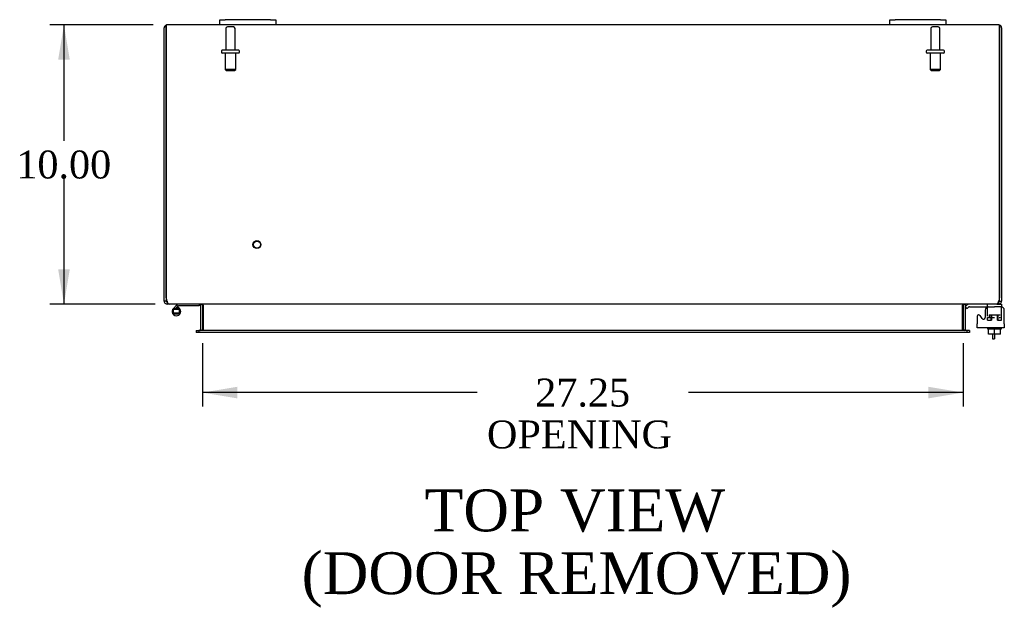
# Model space of a CAD drawing. Header units: inches. Extents: x 15 to 237, y 5 to 158.
# Tile 4 of 9: x 65 to 101, y 117 to 138. Entities that reach past the tile are written whole.
import ezdxf
from ezdxf.enums import TextEntityAlignment as Align

# ---------------------------------------------------------------- set-up
doc = ezdxf.new("R2010")
doc.units = ezdxf.units.IN
doc.header["$MEASUREMENT"] = 0
for name, color, linetype in [('COM40153-1', 7, 'CONTINUOUS'), ('COM42667', 7, 'CONTINUOUS'), ('COM42780', 7, 'CONTINUOUS'), ('COM48455', 7, 'CONTINUOUS'), ('DEFAULT', 7, 'CONTINUOUS'), ('FET07710', 7, 'CONTINUOUS'), ('HNG10620-44B', 7, 'CONTINUOUS'), ('HNG10620-44P', 7, 'CONTINUOUS'), ('SCC19011', 7, 'CONTINUOUS'), ('STD21878', 7, 'CONTINUOUS'), ('STD26094', 7, 'CONTINUOUS'), ('WAF25035', 7, 'CONTINUOUS')]:
    doc.layers.add(name, color=color, linetype=linetype)
doc.styles.add('SEACAD_TIMES_NEW_ROMAN', font='times.ttf')

# ---------------------------------------------------------------- blocks, each defined once
blk = doc.blocks.new('GDIMGGROUP18')
at = {"layer": 'DEFAULT', "linetype": 'Continuous'}
for points in [[(66.82, 136.342), (67.237, 136.342), (67.028, 137.592)], [(66.82, 128.842), (67.028, 127.592), (67.237, 128.842)]]:
    blk.add_hatch(color=136, dxfattribs=at).paths.add_polyline_path(points)
at = {"layer": 'DEFAULT', "color": 136, "linetype": 'Continuous'}
for p, q in [((70.225, 137.592), (66.528, 137.592)), ((67.028, 137.592), (67.028, 133.442)), ((67.028, 132.092), (67.028, 127.592)), ((70.295, 127.592), (66.528, 127.592))]:
    blk.add_line(p, q, dxfattribs=at)
at = {"layer": 'DEFAULT', "color": 136, "linetype": 'Continuous', "style": 'SEACAD_TIMES_NEW_ROMAN'}
blk.add_text('10.00', height=1, dxfattribs=at).set_placement((65.322, 133.092), align=Align.TOP_LEFT)
blk = doc.blocks.new('GDIMGGROUP19')
at = {"layer": 'DEFAULT', "linetype": 'Continuous'}
for points in [[(73.242, 124.214), (73.242, 124.631), (71.992, 124.423)], [(97.992, 124.214), (99.242, 124.423), (97.992, 124.631)]]:
    blk.add_hatch(color=136, dxfattribs=at).paths.add_polyline_path(points)
at = {"layer": 'DEFAULT', "color": 136, "linetype": 'Continuous'}
for p, q in [((71.992, 126.187), (71.992, 123.923)), ((99.242, 126.187), (99.242, 123.923)), ((81.831, 124.423), (71.992, 124.423)), ((99.242, 124.423), (89.403, 124.423))]:
    blk.add_line(p, q, dxfattribs=at)
at = {"layer": 'DEFAULT', "color": 136, "linetype": 'Continuous', "style": 'SEACAD_TIMES_NEW_ROMAN'}
for s, p in [('27.25', (83.911, 124.923)), ('OPENING ', (82.181, 123.423))]:
    blk.add_text(s, height=1, dxfattribs=at).set_placement(p, align=Align.TOP_LEFT)

msp = doc.modelspace()

# ---------------------------------------------------------------- linework, layer by layer
at = {"layer": 'COM40153-1', "color": 7}
for p, q in [((100.295, 126.521), (100.295, 126.342)), ((100.295, 126.342), (100.367, 126.342)), ((100.367, 126.521), (100.367, 126.342))]:
    msp.add_line(p, q, dxfattribs=at)
at = {"layer": 'COM42667', "color": 7}
for p, q in [((100.027, 127.372), (100.027, 127.113)), ((100.713, 126.89), (100.713, 127.372)), ((99.743, 127.145), (99.743, 126.89)), ((99.916, 127.08), (99.853, 127.178)), ((99.743, 126.747), (99.743, 126.89)), ((100.713, 126.747), (99.743, 126.747)), ((100.713, 126.89), (100.713, 126.747))]:
    msp.add_line(p, q, dxfattribs=at)
for centre, radius, start, end in [((100.152, 127.372), 0.125, 90, 180), ((100.588, 127.372), 0.125, 0, 90), ((99.803, 127.145), 0.06, 32.8455, 180), ((99.967, 127.113), 0.06, 212.8455, 0)]:
    msp.add_arc(centre, radius, start, end, dxfattribs=at)
at = {"layer": 'COM42780', "color": 7}
for p, q in [((99.314, 127.5), (99.365, 127.551)), ((99.314, 127.5), (99.381, 127.433)), ((99.381, 127.433), (99.432, 127.483)), ((99.466, 127.497), (100.364, 127.497)), ((99.499, 127.498), (99.499, 127.497)), ((99.499, 127.498), (99.559, 127.498)), ((99.559, 127.498), (99.559, 127.497)), ((99.559, 127.498), (99.587, 127.498)), ((99.587, 127.498), (99.587, 127.497)), ((99.587, 127.498), (99.749, 127.498)), ((99.7, 127.498), (99.7, 127.497)), ((99.749, 127.498), (99.749, 127.497)), ((100.114, 127.452), (100.114, 127.577)), ((100.614, 127.497), (100.364, 127.497)), ((100.512, 127.592), (100.614, 127.592)), ((100.614, 127.592), (100.614, 127.497)), ((100.614, 127.45), (100.614, 127.497)), ((100.614, 127.495), (100.614, 127.497)), ((100.614, 127.161), (100.614, 127.45)), ((100.114, 127.115), (100.364, 127.115)), ((100.114, 127.02), (100.114, 127.107)), ((100.114, 127.02), (100.258, 127.02)), ((100.169, 127.21), (100.559, 127.21)), ((100.169, 127.21), (100.169, 127.132)), ((100.239, 127.02), (100.239, 127.21)), ((100.258, 127.21), (100.258, 127.02)), ((100.471, 127.02), (100.471, 127.21)), ((100.471, 127.02), (100.568, 127.02)), ((100.489, 127.02), (100.489, 127.21)), ((100.529, 127.115), (100.559, 127.115)), ((100.559, 127.115), (100.559, 127.121)), ((100.573, 127.02), (100.614, 127.02)), ((100.614, 127.02), (100.614, 127.161))]:
    msp.add_line(p, q, dxfattribs=at)
for radius in [0.143, 0.048]:
    msp.add_arc((99.466, 127.449), radius, 90, 135, dxfattribs=at)
msp.add_ellipse((99.864, 126.492), major_axis=(0, 14.322), ratio=0.017455, start_param=-1.524085, end_param=-1.503851, dxfattribs=at)
msp.add_open_spline([(100.111, 127.489), (100.111, 127.491), (100.11, 127.493), (100.109, 127.496), (100.107, 127.497), (100.106, 127.497)], degree=3, knots=[0.6179659, 0.6179659, 0.6179659, 0.6179659, 0.75, 0.75, 1, 1, 1, 1], dxfattribs=at)
at = {"layer": 'COM48455', "color": 7}
for p, q in [((70.689, 137.484), (70.689, 137.586)), ((70.689, 137.586), (70.689, 137.484)), ((72.617, 137.592), (70.725, 137.592)), ((96.617, 137.592), (74.617, 137.592)), ((100.509, 137.592), (98.617, 137.592)), ((100.545, 137.484), (100.545, 137.586)), ((100.545, 137.586), (100.545, 137.484)), ((70.617, 127.818), (70.617, 137.484)), ((70.689, 137.484), (70.689, 127.818)), ((70.689, 127.818), (70.689, 137.484)), ((100.545, 127.818), (100.545, 137.484)), ((100.545, 137.484), (100.545, 127.818)), ((100.617, 137.484), (100.617, 127.818)), ((70.617, 127.7), (70.617, 127.818)), ((70.689, 127.7), (70.617, 127.7)), ((70.689, 127.818), (70.689, 127.7)), ((100.545, 127.7), (100.545, 127.818)), ((100.545, 127.7), (100.617, 127.7)), ((100.617, 127.818), (100.617, 127.7)), ((70.725, 127.664), (70.706, 127.67)), ((70.725, 127.664), (70.725, 127.592)), ((70.795, 127.592), (70.725, 127.592)), ((100.44, 127.592), (70.795, 127.592)), ((71.919, 127.567), (71.981, 127.585)), ((71.92, 127.556), (71.92, 126.687)), ((71.992, 127.556), (71.992, 126.687)), ((72.017, 127.556), (72.017, 127.567)), ((72.017, 127.556), (72.017, 126.687)), ((99.217, 127.567), (99.217, 127.556)), ((99.217, 126.687), (99.217, 127.556)), ((99.242, 127.556), (99.242, 126.687)), ((99.316, 127.567), (99.253, 127.585)), ((99.314, 127.556), (99.314, 126.687)), ((100.44, 127.592), (100.509, 127.592)), ((100.529, 127.67), (100.509, 127.664)), ((100.509, 127.664), (100.509, 127.592)), ((71.762, 126.651), (71.762, 126.579)), ((71.762, 126.651), (71.833, 126.651)), ((71.833, 126.651), (71.857, 126.651)), ((71.897, 126.651), (71.857, 126.651)), ((71.857, 126.651), (71.857, 126.579)), ((99.338, 126.651), (71.897, 126.651)), ((71.918, 126.675), (71.969, 126.657)), ((72.017, 126.675), (72.017, 126.687)), ((99.217, 126.687), (99.217, 126.675)), ((99.316, 126.675), (99.266, 126.657)), ((99.378, 126.651), (99.338, 126.651)), ((99.402, 126.651), (99.378, 126.651)), ((99.378, 126.579), (99.378, 126.651)), ((99.472, 126.651), (99.402, 126.651)), ((99.472, 126.651), (99.472, 126.579)), ((71.833, 126.579), (71.762, 126.579)), ((71.857, 126.579), (71.833, 126.579)), ((71.897, 126.579), (71.857, 126.579)), ((99.338, 126.579), (71.897, 126.579)), ((99.378, 126.579), (99.338, 126.579)), ((99.402, 126.579), (99.378, 126.579)), ((99.472, 126.579), (99.402, 126.579))]:
    msp.add_line(p, q, dxfattribs=at)
for centre, radius, start, end in [((70.725, 137.484), 0.108, 109.4712, 180), ((70.725, 137.484), 0.108, 90, 109.4712), ((100.509, 137.484), 0.108, 70.5288, 90), ((100.509, 137.484), 0.108, 0, 70.5288), ((70.725, 127.7), 0.108, 180, 237.3569), ((70.939, 127.818), 0.25, 180, 208.1546), ((70.725, 127.7), 0.036, 180, 237.3569), ((70.934, 127.746), 0.219, 191.9896, 218.4732), ((100.295, 127.818), 0.25, 331.8454, 0), ((100.509, 127.7), 0.036, 302.6431, 0), ((100.509, 127.7), 0.108, 302.6431, 0), ((70.725, 127.701), 0.109, 237.4482, 269.9087), ((70.799, 127.64), 0.0479, 219.7973, 265.1422), ((71.884, 127.556), 0.036, 16.2206, 89.9999), ((71.884, 127.556), 0.036, 0, 16.2205), ((71.935, 127.45), 0.142, 54.6893, 86.6558), ((71.884, 127.556), 0.108, 0, 16.2205), ((99.3, 127.45), 0.142, 93.3442, 125.3107), ((99.35, 127.556), 0.108, 163.7795, 180), ((99.35, 127.556), 0.036, 163.7795, 180), ((99.35, 127.556), 0.036, 90.0001, 163.7794), ((100.436, 127.64), 0.0479, 274.8578, 320.2027), ((100.509, 127.701), 0.109, 270.0913, 302.5518), ((71.884, 126.687), 0.036, 270.0001, 340.2178), ((71.884, 126.687), 0.036, 340.2179, 0), ((71.925, 126.84), 0.189, 272.2399, 299.1867), ((71.884, 126.687), 0.108, 346.9826, 0), ((99.309, 126.84), 0.189, 240.8133, 267.76), ((99.35, 126.687), 0.108, 180, 193.0174), ((99.35, 126.687), 0.036, 180, 199.7821), ((99.35, 126.687), 0.036, 199.7822, 269.9999)]:
    msp.add_arc(centre, radius, start, end, dxfattribs=at)
for centre, start_param, end_param in [((70.725, 137.484), 3.141593, 3.48143), ((100.509, 137.484), 2.801756, 3.141593)]:
    msp.add_ellipse(centre, major_axis=(0, -0.108), ratio=0.997813, start_param=start_param, end_param=end_param, dxfattribs=at)
msp.add_open_spline([(100.473, 127.61), (100.474, 127.611), (100.476, 127.613), (100.479, 127.617), (100.482, 127.621), (100.485, 127.625), (100.488, 127.63), (100.491, 127.635), (100.494, 127.64), (100.497, 127.648), (100.502, 127.658), (100.506, 127.67), (100.51, 127.681), (100.513, 127.691), (100.515, 127.697), (100.516, 127.7)], degree=3, knots=[0, 0, 0, 0, 0.058508, 0.117588, 0.177234, 0.23744, 0.298196, 0.359495, 0.421327, 0.483683, 0.609872, 0.738031, 0.824554, 0.911887, 1, 1, 1, 1], dxfattribs=at)
at = {"layer": 'FET07710', "color": 7}
for p, q in [((72.617, 137.779), (72.805, 137.779)), ((72.617, 137.592), (72.617, 137.779)), ((72.805, 137.592), (72.617, 137.592)), ((74.43, 137.779), (72.805, 137.779)), ((74.43, 137.592), (72.805, 137.592)), ((74.43, 137.779), (74.617, 137.779)), ((74.617, 137.592), (74.43, 137.592)), ((74.617, 137.779), (74.617, 137.592)), ((96.617, 137.779), (96.805, 137.779)), ((96.617, 137.592), (96.617, 137.779)), ((96.805, 137.592), (96.617, 137.592)), ((98.43, 137.779), (96.805, 137.779)), ((98.43, 137.592), (96.805, 137.592)), ((98.43, 137.779), (98.617, 137.779)), ((98.617, 137.592), (98.43, 137.592)), ((98.617, 137.779), (98.617, 137.592))]:
    msp.add_line(p, q, dxfattribs=at)
at = {"layer": 'HNG10620-44B', "color": 7}
for p, q in [((71.056, 127.549), (70.948, 127.44)), ((71.099, 127.506), (71.013, 127.421)), ((71.074, 127.566), (71.056, 127.549)), ((71.056, 127.549), (71.099, 127.506)), ((71.102, 127.478), (71.084, 127.421)), ((71.116, 127.524), (71.099, 127.506)), ((71.872, 127.532), (71.137, 127.532)), ((71.872, 127.592), (71.872, 127.532))]:
    msp.add_line(p, q, dxfattribs=at)
for centre, radius, start, end in [((71.056, 127.331), 0.154, 135, 72.8181), ((71.137, 127.503), 0.089, 90, 135), ((71.137, 127.503), 0.029, 90, 135)]:
    msp.add_arc(centre, radius, start, end, dxfattribs=at)
at = {"layer": 'HNG10620-44P', "color": 7}
for p, q in [((70.941, 127.396), (70.941, 127.266)), ((71.171, 127.396), (70.941, 127.396)), ((71.171, 127.266), (71.171, 127.396)), ((71.171, 127.266), (70.941, 127.266))]:
    msp.add_line(p, q, dxfattribs=at)
for centre, start, end in [((71.061, 127.163), 90.9722, 117.1004), ((71.052, 127.163), 62.9012, 89.0261), ((71.061, 127.5), 242.9006, 269.0262), ((71.052, 127.5), 270.9722, 297.1006)]:
    msp.add_arc(centre, 0.262, start, end, dxfattribs=at)
at = {"layer": 'SCC19011', "color": 7}
for p, q in [((100.149, 126.521), (100.149, 126.702)), ((100.364, 126.521), (100.364, 126.702)), ((100.579, 126.521), (100.579, 126.702)), ((100.364, 126.521), (100.149, 126.521)), ((100.579, 126.521), (100.364, 126.521))]:
    msp.add_line(p, q, dxfattribs=at)
at = {"layer": 'STD21878', "color": 7}
for radius in [0.141, 0.125]:
    msp.add_circle((73.939, 129.724), radius, dxfattribs=at)
at = {"layer": 'STD26094', "color": 7}
for p, q in [((72.827, 137.46), (72.827, 136.683)), ((73.097, 137.52), (72.887, 137.52)), ((73.157, 136.683), (73.157, 137.46)), ((98.077, 137.46), (98.077, 136.683)), ((98.347, 137.52), (98.137, 137.52)), ((98.407, 136.683), (98.407, 137.46)), ((72.667, 136.653), (72.667, 136.613)), ((73.287, 136.683), (72.697, 136.683)), ((73.287, 136.583), (72.697, 136.583)), ((72.805, 136.583), (72.805, 135.996)), ((73.18, 135.996), (73.18, 136.583)), ((73.317, 136.613), (73.317, 136.653)), ((97.917, 136.653), (97.917, 136.613)), ((98.537, 136.683), (97.947, 136.683)), ((98.537, 136.583), (97.947, 136.583)), ((98.055, 136.583), (98.055, 135.996)), ((98.43, 135.996), (98.43, 136.583)), ((98.567, 136.613), (98.567, 136.653)), ((73.18, 135.996), (72.805, 135.996)), ((72.805, 135.996), (72.842, 135.958)), ((72.842, 135.958), (73.142, 135.958)), ((73.142, 135.958), (73.18, 135.996)), ((98.43, 135.996), (98.055, 135.996)), ((98.055, 135.996), (98.092, 135.958)), ((98.092, 135.958), (98.392, 135.958)), ((98.392, 135.958), (98.43, 135.996))]:
    msp.add_line(p, q, dxfattribs=at)
for centre, radius, start, end in [((72.887, 137.46), 0.06, 90, 180), ((73.097, 137.46), 0.06, 0, 90), ((98.137, 137.46), 0.06, 90, 180), ((98.347, 137.46), 0.06, 0, 90), ((72.697, 136.653), 0.03, 90, 180), ((72.697, 136.613), 0.03, 180, 270), ((73.287, 136.653), 0.03, 0, 90), ((73.287, 136.613), 0.03, 270, 0), ((97.947, 136.653), 0.03, 90, 180), ((97.947, 136.613), 0.03, 180, 270), ((98.537, 136.653), 0.03, 0, 90), ((98.537, 136.613), 0.03, 270, 0)]:
    msp.add_arc(centre, radius, start, end, dxfattribs=at)
at = {"layer": 'WAF25035', "color": 7}
for p, q in [((100.114, 126.747), (100.114, 126.702)), ((100.114, 126.702), (100.614, 126.702)), ((100.614, 126.702), (100.614, 126.747))]:
    msp.add_line(p, q, dxfattribs=at)

# ---------------------------------------------------------------- block references
at = {"layer": 'DEFAULT', "color": 7}
for name in ['GDIMGGROUP18', 'GDIMGGROUP19']:
    msp.add_blockref(name, (0, 0), dxfattribs=at)

# ---------------------------------------------------------------- texts
at = {"layer": 'DEFAULT', "color": 7, "style": 'SEACAD_TIMES_NEW_ROMAN'}
for s, p in [('TOP VIEW', (79.95, 120.954)), ('(DOOR REMOVED)', (75.542, 118.704))]:
    msp.add_text(s, height=1.5, dxfattribs=at).set_placement(p, align=Align.TOP_LEFT)

doc.saveas('drawing.dxf')
